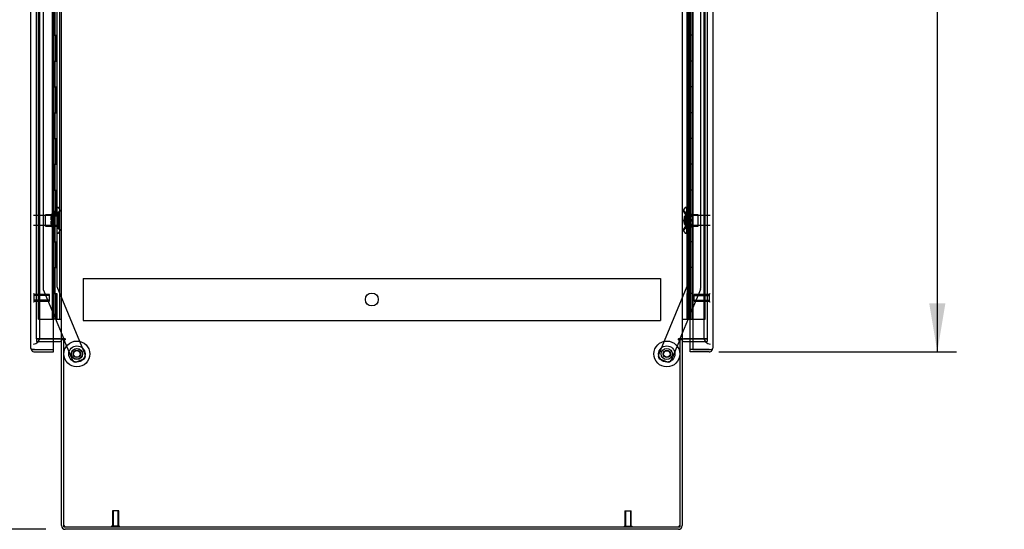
# Model space of a CAD drawing. Header units: inches. Extents: x 1 to 359, y -2 to 239.
# Tile 6 of 22: x 21 to 59, y 83 to 102. Entities that reach past the tile are written whole.
import ezdxf
from ezdxf.enums import TextEntityAlignment as Align
from ezdxf.lldxf.tags import DXFTag

# ---------------------------------------------------------------- set-up
doc = ezdxf.new("R2010")
doc.units = ezdxf.units.IN
doc.header["$MEASUREMENT"] = 0
for name, color, linetype in [('COM53964-2', 7, 'Continuous'), ('COM55523', 7, 'Continuous'), ('COM70220', 7, 'Continuous'), ('COM70839-3', 7, 'Continuous'), ('COM71200-1', 7, 'Continuous'), ('COM71201-3', 7, 'Continuous'), ('COM71202-4', 7, 'Continuous'), ('Default', 7, 'Continuous'), ('NTS18147', 7, 'Continuous'), ('ROL87452', 7, 'Continuous'), ('RVT17786', 7, 'Continuous'), ('STD26122', 7, 'Continuous'), ('STD26258', 7, 'Continuous'), ('WAF25376', 7, 'Continuous'), ('WAM30038', 7, 'Continuous')]:
    doc.layers.add(name, color=color, linetype=linetype)
doc.styles.add('SEACAD_Times_New_Roman', font='times.ttf')
tags = doc.linetypes.add('HIDDEN2', pattern=[0.1875, 0.125, -0.0625]).pattern_tags.tags
tags[6:7] = [DXFTag(74, 4), DXFTag(75, 0), DXFTag(340, '0'), DXFTag(46, 0.0), DXFTag(50, 0.0), DXFTag(44, 0.0), DXFTag(45, 0.0)]
tags[4:5] = [DXFTag(74, 4), DXFTag(75, 0), DXFTag(340, '0'), DXFTag(46, 0.0), DXFTag(50, 0.0), DXFTag(44, 0.0), DXFTag(45, 0.0)]
doc.dimstyles.new('HAMMOND_(STH_-_300x200)', dxfattribs={"dimtxt": 1.5, "dimasz": 1.875, "dimexe": 0.75, "dimexo": 0.75, "dimgap": 0.375, "dimtad": 0, "dimtih": 1, "dimtoh": 1, "dimzin": 0, "dimdsep": 46, "dimtxsty": 'SEACAD_Times_New_Roman', "dimblk1": '_SE_FILLED', "dimblk2": '_SE_FILLED', "dimsah": 1, "dimcen": 0.75, "dimadec": 0, "dimazin": 0, "dimtfac": 0.8, "dimtofl": 0, "dimtmove": 0, "dimatfit": 3, "dimfxl": 1, "dimtolj": 1, "dimtzin": 0, "dimarcsym": 0})

# ---------------------------------------------------------------- blocks, each defined once
blk = doc.blocks.new('SE4')
at = {"layer": 'COM53964-2', "color": 7, "linetype": 'HIDDEN2'}
for p, q in [((23.61, 92.323), (23.61, 92.185)), ((23.61, 92.323), (45.985, 92.323)), ((23.61, 92.185), (23.61, 90.836)), ((45.985, 92.323), (45.985, 92.185)), ((45.985, 92.185), (45.985, 90.836)), ((23.61, 90.836), (23.61, 90.698)), ((23.61, 90.698), (45.985, 90.698)), ((45.985, 90.836), (45.985, 90.698))]:
    blk.add_line(p, q, dxfattribs=at)
blk.add_circle((34.798, 91.511), 0.25, dxfattribs=at)
at = {"layer": 'COM55523', "color": 7, "linetype": 'HIDDEN2'}
for p, q in [((21.875, 90.748), (21.875, 150.748)), ((22.415, 90.748), (22.415, 150.748)), ((22.42, 150.757), (22.42, 90.748)), ((22.52, 90.748), (22.52, 150.757)), ((22.706, 90.748), (22.706, 150.748)), ((47.076, 150.748), (47.076, 90.748)), ((47.176, 90.748), (47.176, 150.748)), ((47.721, 90.748), (47.721, 150.748)), ((22.47, 101.748), (22.47, 102.748)), ((22.511, 101.748), (22.511, 102.748)), ((22.415, 101.748), (22.47, 101.748)), ((22.459, 101.748), (22.587, 101.748)), ((22.459, 100.748), (22.459, 101.748)), ((22.556, 100.748), (22.556, 101.748)), ((22.582, 101.748), (22.582, 100.748)), ((22.587, 100.748), (22.587, 101.748)), ((47.039, 101.748), (47.009, 101.748)), ((47.009, 101.748), (47.009, 100.748)), ((22.415, 100.748), (22.47, 100.748)), ((22.459, 100.748), (22.587, 100.748)), ((22.47, 99.748), (22.47, 100.748)), ((22.511, 99.748), (22.511, 100.748)), ((47.039, 100.748), (47.009, 100.748)), ((22.415, 99.748), (22.47, 99.748)), ((22.459, 99.748), (22.587, 99.748)), ((22.459, 98.748), (22.459, 99.748)), ((22.556, 98.748), (22.556, 99.748)), ((22.582, 99.748), (22.582, 98.748)), ((22.587, 98.748), (22.587, 99.748)), ((47.039, 99.748), (47.009, 99.748)), ((47.009, 99.748), (47.009, 98.748)), ((22.415, 98.748), (22.47, 98.748)), ((22.459, 98.748), (22.587, 98.748)), ((22.47, 97.748), (22.47, 98.748)), ((22.511, 97.748), (22.511, 98.748)), ((47.039, 98.748), (47.009, 98.748)), ((22.415, 97.748), (22.47, 97.748)), ((22.459, 97.748), (22.587, 97.748)), ((22.459, 96.748), (22.459, 97.748)), ((22.556, 96.748), (22.556, 97.748)), ((22.582, 97.748), (22.582, 96.748)), ((22.587, 96.748), (22.587, 97.748)), ((47.039, 97.748), (47.009, 97.748)), ((47.009, 97.748), (47.009, 96.748)), ((22.415, 96.748), (22.47, 96.748)), ((22.459, 96.748), (22.587, 96.748)), ((22.47, 95.748), (22.47, 96.748)), ((22.511, 95.748), (22.511, 96.748)), ((47.039, 96.748), (47.009, 96.748)), ((22.415, 95.748), (22.47, 95.748)), ((22.459, 95.748), (22.587, 95.748)), ((22.459, 94.748), (22.459, 95.748)), ((22.556, 94.748), (22.556, 95.748)), ((22.582, 95.748), (22.582, 94.748)), ((22.587, 94.748), (22.587, 95.748)), ((47.039, 95.748), (47.009, 95.748)), ((47.009, 95.748), (47.009, 94.748)), ((22.415, 94.748), (22.47, 94.748)), ((22.459, 94.748), (22.587, 94.748)), ((22.47, 93.748), (22.47, 94.748)), ((22.511, 93.748), (22.511, 94.748)), ((47.039, 94.748), (47.009, 94.748)), ((22.415, 93.748), (22.47, 93.748)), ((22.459, 93.748), (22.587, 93.748)), ((22.459, 92.748), (22.459, 93.748)), ((22.556, 92.748), (22.556, 93.748)), ((22.582, 93.748), (22.582, 92.748)), ((22.587, 92.748), (22.587, 93.748)), ((47.039, 93.748), (47.009, 93.748)), ((47.009, 93.748), (47.009, 92.748)), ((22.415, 92.748), (22.47, 92.748)), ((22.459, 92.748), (22.587, 92.748)), ((22.47, 91.748), (22.47, 92.748)), ((22.511, 91.748), (22.511, 92.748)), ((47.039, 92.748), (47.009, 92.748)), ((22.415, 91.748), (22.47, 91.748)), ((22.459, 90.748), (22.459, 91.748)), ((22.459, 91.748), (22.587, 91.748)), ((22.556, 90.748), (22.556, 91.748)), ((22.582, 91.748), (22.582, 90.748)), ((22.587, 90.748), (22.587, 91.748)), ((47.039, 91.748), (47.009, 91.748)), ((47.009, 91.748), (47.009, 90.748)), ((21.875, 90.748), (22.39, 90.748)), ((22.39, 90.748), (22.415, 90.748)), ((22.415, 90.748), (22.42, 90.748)), ((22.459, 90.748), (22.42, 90.748)), ((22.582, 90.748), (22.459, 90.748)), ((22.582, 90.748), (22.706, 90.748)), ((22.706, 90.748), (22.768, 90.748)), ((47.245, 90.748), (47.721, 90.748))]:
    blk.add_line(p, q, dxfattribs=at)
at = {"layer": 'COM55523', "color": 7, "linetype": 'Continuous'}
for p, q in [((47.039, 101.748), (47.039, 102.748)), ((47.243, 101.748), (47.243, 102.748)), ((47.243, 101.748), (47.039, 101.748)), ((47.039, 100.748), (47.039, 101.748)), ((47.243, 101.748), (47.039, 101.748)), ((47.243, 100.748), (47.243, 101.748)), ((47.243, 100.748), (47.039, 100.748)), ((47.243, 100.748), (47.039, 100.748)), ((47.039, 99.748), (47.039, 100.748)), ((47.243, 99.748), (47.243, 100.748)), ((47.243, 99.748), (47.039, 99.748)), ((47.039, 98.748), (47.039, 99.748)), ((47.243, 99.748), (47.039, 99.748)), ((47.243, 98.748), (47.243, 99.748)), ((47.243, 98.748), (47.039, 98.748)), ((47.243, 98.748), (47.039, 98.748)), ((47.039, 97.748), (47.039, 98.748)), ((47.243, 97.748), (47.243, 98.748)), ((47.243, 97.748), (47.039, 97.748)), ((47.039, 96.748), (47.039, 97.748)), ((47.243, 97.748), (47.039, 97.748)), ((47.243, 96.748), (47.243, 97.748)), ((47.243, 96.748), (47.039, 96.748)), ((47.243, 96.748), (47.039, 96.748)), ((47.039, 95.748), (47.039, 96.748)), ((47.243, 95.748), (47.243, 96.748)), ((47.243, 95.748), (47.039, 95.748)), ((47.039, 94.748), (47.039, 95.748)), ((47.243, 95.748), (47.039, 95.748)), ((47.243, 94.748), (47.243, 95.748)), ((47.243, 94.748), (47.039, 94.748)), ((47.243, 94.748), (47.039, 94.748)), ((47.039, 93.748), (47.039, 94.748)), ((47.243, 93.748), (47.243, 94.748)), ((47.243, 93.748), (47.039, 93.748)), ((47.039, 92.748), (47.039, 93.748)), ((47.243, 93.748), (47.039, 93.748)), ((47.243, 92.748), (47.243, 93.748)), ((47.243, 92.748), (47.039, 92.748)), ((47.243, 92.748), (47.039, 92.748)), ((47.039, 91.748), (47.039, 92.748)), ((47.243, 91.748), (47.243, 92.748)), ((47.243, 91.748), (47.039, 91.748)), ((47.039, 90.748), (47.039, 91.748)), ((47.243, 91.748), (47.039, 91.748)), ((47.243, 90.748), (47.243, 91.748)), ((46.828, 90.748), (47.039, 90.748)), ((47.039, 90.748), (47.243, 90.748)), ((47.243, 90.748), (47.245, 90.748))]:
    blk.add_line(p, q, dxfattribs=at)
at = {"layer": 'COM70220', "color": 7, "linetype": 'HIDDEN2'}
for p, q in [((21.926, 90.281), (21.926, 151.216)), ((47.67, 151.216), (47.67, 90.281)), ((21.926, 90.031), (21.926, 90.281)), ((47.67, 90.281), (47.67, 90.031))]:
    blk.add_line(p, q, dxfattribs=at)
for centre, start, end in [((21.676, 90.031), 270, 0), ((47.92, 90.031), 180, 270)]:
    blk.add_arc(centre, 0.25, start, end, dxfattribs=at)
at = {"layer": 'COM70839-3', "color": 7, "linetype": 'HIDDEN2'}
for p, q in [((22.596, 119.898), (22.583, 92.02)), ((47, 119.898), (47.013, 92.02)), ((22.064, 118.523), (22.052, 91.94)), ((47.531, 118.523), (47.544, 91.94)), ((22.583, 92.02), (23.682, 89.364)), ((47.013, 92.02), (45.914, 89.364)), ((22.061, 91.892), (22.851, 89.984)), ((47.535, 91.892), (46.745, 89.984)), ((22.863, 89.954), (23.191, 89.161)), ((46.733, 89.954), (46.404, 89.161)), ((23.614, 89.201), (23.355, 89.093)), ((46.241, 89.093), (45.981, 89.201))]:
    blk.add_line(p, q, dxfattribs=at)
at = {"layer": 'COM70839-3', "color": 7, "linetype": 'Continuous'}
for p, q in [((22.851, 89.984), (22.863, 89.954)), ((46.745, 89.984), (46.733, 89.954))]:
    blk.add_line(p, q, dxfattribs=at)
at = {"layer": 'COM70839-3', "color": 7, "linetype": 'HIDDEN2'}
for centre in [(23.363, 89.401), (46.233, 89.401)]:
    blk.add_circle(centre, 0.129, dxfattribs=at)
for centre, start, end in [((22.177, 91.94), 179.9725, 202.4845), ((47.419, 91.94), 337.5155, 0.0275), ((23.567, 89.316), 292.4845, 22.4845), ((46.029, 89.316), 157.5155, 247.5155), ((23.307, 89.209), 202.4845, 292.4845), ((46.289, 89.209), 247.5155, 337.5155)]:
    blk.add_arc(centre, 0.125, start, end, dxfattribs=at)
at = {"layer": 'COM71200-1', "color": 7, "linetype": 'HIDDEN2'}
for p, q in [((21.801, 89.984), (21.801, 151.294)), ((47.795, 151.294), (47.795, 89.984)), ((22.456, 89.984), (21.801, 89.984)), ((47.795, 89.984), (47.245, 89.984))]:
    blk.add_line(p, q, dxfattribs=at)
at = {"layer": 'COM71200-1', "color": 7, "linetype": 'Continuous'}
for p, q in [((22.768, 89.984), (22.768, 151.294)), ((46.828, 151.294), (46.828, 89.984)), ((22.72, 89.984), (22.456, 89.984)), ((22.72, 89.984), (22.768, 89.984)), ((22.911, 89.984), (22.768, 89.984)), ((22.911, 89.954), (22.863, 89.954)), ((22.863, 82.704), (22.863, 89.954)), ((46.828, 89.984), (46.685, 89.984)), ((46.685, 89.954), (46.733, 89.954)), ((46.733, 89.954), (46.733, 82.704)), ((46.828, 89.984), (46.876, 89.984)), ((47.245, 89.984), (46.876, 89.984)), ((22.863, 82.704), (46.733, 82.704))]:
    blk.add_line(p, q, dxfattribs=at)
for centre, start, end in [((22.911, 89.969), 270, 90), ((46.685, 89.969), 90, 270)]:
    blk.add_arc(centre, 0.015, start, end, dxfattribs=at)
at = {"layer": 'COM71201-3', "color": 7, "linetype": 'HIDDEN2'}
for p, q in [((21.801, 89.984), (21.801, 89.889)), ((21.801, 89.984), (22.456, 89.984)), ((21.801, 89.889), (22.456, 89.889)), ((47.245, 89.984), (47.795, 89.984)), ((47.245, 89.889), (47.795, 89.889)), ((47.795, 89.984), (47.795, 89.889))]:
    blk.add_line(p, q, dxfattribs=at)
at = {"layer": 'COM71201-3', "color": 7, "linetype": 'Continuous'}
for p, q in [((22.456, 89.984), (22.72, 89.984)), ((22.456, 89.889), (22.72, 89.889)), ((22.768, 82.752), (22.768, 89.954)), ((22.863, 89.954), (22.768, 89.954)), ((46.828, 89.954), (46.733, 89.954)), ((46.828, 89.954), (46.828, 82.752)), ((46.876, 89.984), (47.245, 89.984)), ((46.876, 89.889), (47.245, 89.889)), ((46.685, 82.609), (22.911, 82.609))]:
    blk.add_line(p, q, dxfattribs=at)
for centre, radius, start, end in [((22.72, 89.841), 0.143, 52.2051, 90), ((22.72, 89.841), 0.048, 0, 90), ((46.876, 89.841), 0.143, 90, 127.7949), ((46.876, 89.841), 0.048, 90, 180), ((22.911, 82.752), 0.143, 180, 270), ((46.685, 82.752), 0.143, 270, 0)]:
    blk.add_arc(centre, radius, start, end, dxfattribs=at)
at = {"layer": 'COM71201-3', "color": 7, "linetype": 'HIDDEN2'}
for centre, start, end in [((22.911, 82.752), 180, 270), ((46.685, 82.752), 270, 0)]:
    blk.add_arc(centre, 0.048, start, end, dxfattribs=at)
at = {"layer": 'COM71202-4', "color": 7, "linetype": 'Continuous'}
for p, q in [((21.581, 89.625), (21.581, 151.871)), ((22.456, 89.578), (22.456, 151.919)), ((47.245, 151.919), (47.245, 89.578)), ((48.015, 151.871), (48.015, 89.625)), ((47.14, 89.578), (47.14, 89.889)), ((21.581, 89.625), (21.581, 89.625)), ((21.581, 89.625), (21.581, 89.625)), ((21.724, 89.578), (21.61, 89.578)), ((21.661, 89.577), (21.61, 89.538)), ((21.661, 89.577), (21.724, 89.577)), ((21.724, 89.578), (22.456, 89.578)), ((21.724, 89.577), (21.724, 89.577)), ((21.724, 89.577), (22.456, 89.577)), ((21.724, 89.482), (22.456, 89.482)), ((22.456, 89.482), (22.456, 89.577)), ((47.245, 89.578), (47.14, 89.578)), ((47.14, 89.482), (47.14, 89.577)), ((47.872, 89.577), (47.14, 89.577)), ((47.872, 89.482), (47.14, 89.482)), ((47.245, 89.578), (47.872, 89.578)), ((47.872, 89.578), (47.985, 89.578)), ((47.872, 89.577), (47.872, 89.577)), ((47.872, 89.577), (47.934, 89.577)), ((47.934, 89.577), (47.985, 89.538)), ((48.015, 89.625), (48.015, 89.625)), ((48.015, 89.625), (48.015, 89.625)), ((48.015, 89.625), (48.015, 89.625))]:
    blk.add_line(p, q, dxfattribs=at)
at = {"layer": 'COM71202-4', "color": 7, "linetype": 'HIDDEN2'}
blk.add_line((47.14, 89.889), (47.14, 151.389), dxfattribs=at)
at = {"layer": 'COM71202-4', "color": 7, "linetype": 'Continuous'}
for centre, start, end in [((21.724, 89.625), 180, 180.0762), ((21.724, 89.625), 180.1561, 217.5036), ((21.724, 89.625), 217.5036, 270), ((47.872, 89.625), 270, 322.4964), ((47.872, 89.625), 322.4964, 359.8439), ((47.872, 89.625), 359.9238, 0)]:
    blk.add_arc(centre, 0.143, start, end, dxfattribs=at)
for points in [[(21.61, 89.578), (21.601, 89.586), (21.593, 89.593), (21.586, 89.605), (21.584, 89.609), (21.581, 89.617), (21.581, 89.621), (21.581, 89.625)], [(47.985, 89.578), (47.995, 89.586), (48.002, 89.593), (48.01, 89.605), (48.012, 89.609), (48.014, 89.617), (48.015, 89.621), (48.015, 89.625)]]:
    blk.add_open_spline(points, degree=3, knots=[0, 0, 0, 0, 0.5, 0.5, 0.75, 0.75, 1, 1, 1, 1], dxfattribs=at)
at = {"layer": 'NTS18147', "color": 7, "linetype": 'HIDDEN2'}
for p, q in [((22.584, 95.073), (22.584, 95.077)), ((22.647, 95.077), (22.584, 95.077)), ((22.584, 95.073), (22.584, 94.884)), ((22.584, 95.073), (22.647, 95.073)), ((22.647, 95.073), (22.647, 95.077)), ((46.949, 95.073), (46.949, 95.077)), ((47.012, 95.077), (46.949, 95.077)), ((46.949, 95.073), (47.012, 95.073)), ((47.012, 95.073), (47.012, 95.077)), ((47.012, 94.884), (47.012, 95.073)), ((22.146, 94.357), (22.146, 94.797)), ((22.584, 94.797), (22.146, 94.797)), ((22.584, 94.884), (22.584, 94.766)), ((22.647, 94.884), (22.584, 94.884)), ((22.584, 94.766), (22.584, 94.389)), ((22.584, 94.766), (22.647, 94.766)), ((22.647, 94.766), (22.647, 94.884)), ((22.709, 94.924), (22.709, 94.978)), ((46.887, 94.978), (46.887, 94.924)), ((46.949, 94.884), (46.949, 94.766)), ((47.012, 94.884), (46.949, 94.884)), ((46.949, 94.766), (47.012, 94.766)), ((47.012, 94.766), (47.012, 94.884)), ((47.449, 94.797), (47.012, 94.797)), ((47.012, 94.389), (47.012, 94.766)), ((47.449, 94.357), (47.449, 94.797)), ((22.146, 94.357), (22.584, 94.357)), ((22.584, 94.389), (22.584, 94.271)), ((22.647, 94.389), (22.584, 94.389)), ((22.647, 94.271), (22.647, 94.389)), ((46.949, 94.389), (46.949, 94.271)), ((47.012, 94.389), (46.949, 94.389)), ((47.012, 94.271), (47.012, 94.389)), ((47.012, 94.357), (47.449, 94.357)), ((22.584, 94.271), (22.584, 94.082)), ((22.584, 94.271), (22.647, 94.271)), ((22.584, 94.082), (22.584, 94.077)), ((22.647, 94.082), (22.584, 94.082)), ((22.584, 94.077), (22.647, 94.077)), ((22.647, 94.082), (22.647, 94.077)), ((22.709, 94.176), (22.709, 94.231)), ((46.887, 94.231), (46.887, 94.176)), ((46.949, 94.271), (47.012, 94.271)), ((46.949, 94.082), (46.949, 94.077)), ((47.012, 94.082), (46.949, 94.082)), ((46.949, 94.077), (47.012, 94.077)), ((47.012, 94.082), (47.012, 94.271)), ((47.012, 94.082), (47.012, 94.077))]:
    blk.add_line(p, q, dxfattribs=at)
for centre, start, end in [((22.39, 94.577), 323.6338, 36.3662), ((47.205, 94.577), 143.6338, 216.3662)]:
    blk.add_arc(centre, 0.318, start, end, dxfattribs=at)
for centre, major_axis, start_param, end_param in [((22.39, 94.978), (-0.318, 0), 2.506883, 3.776302), ((47.205, 94.978), (0.318, 0), 2.506883, 3.776302), ((22.39, 94.924), (-0.318, 0), 2.506883, 3.141593), ((47.205, 94.924), (0.318, 0), 3.141593, 3.776302), ((22.39, 94.231), (-0.318, 0), 3.141593, 3.776302), ((47.205, 94.231), (0.318, 0), 2.506883, 3.141593), ((22.39, 94.176), (-0.318, 0), 2.506883, 3.776302), ((47.205, 94.176), (0.318, 0), 2.506883, 3.776302)]:
    blk.add_ellipse(centre, major_axis=major_axis, ratio=0.5, start_param=start_param, end_param=end_param, dxfattribs=at)
at = {"layer": 'ROL87452', "color": 7, "linetype": 'HIDDEN2'}
for centre, radius in [((23.363, 89.401), 0.5), ((46.233, 89.401), 0.5), ((23.363, 89.401), 0.206)]:
    blk.add_circle(centre, radius, dxfattribs=at)
at = {"layer": 'RVT17786', "color": 7, "linetype": 'HIDDEN2'}
for centre, radius in [((23.363, 89.401), 0.217), ((46.233, 89.401), 0.217), ((46.233, 89.401), 0.125)]:
    blk.add_circle(centre, radius, dxfattribs=at)
at = {"layer": 'STD26122', "color": 7, "linetype": 'HIDDEN2'}
for p, q in [((22.641, 94.762), (21.676, 94.762)), ((22.641, 94.762), (22.641, 94.392)), ((22.676, 94.727), (22.641, 94.762)), ((22.676, 94.427), (22.676, 94.727)), ((46.955, 94.762), (46.92, 94.727)), ((46.92, 94.427), (46.92, 94.727)), ((46.955, 94.762), (46.955, 94.392)), ((47.92, 94.762), (46.955, 94.762)), ((21.676, 94.392), (22.641, 94.392)), ((22.641, 94.392), (22.676, 94.427)), ((46.92, 94.427), (46.955, 94.392)), ((46.955, 94.392), (47.92, 94.392))]:
    blk.add_line(p, q, dxfattribs=at)
at = {"layer": 'STD26258', "color": 7, "linetype": 'HIDDEN2'}
for p, q in [((21.707, 91.734), (21.676, 91.734)), ((21.707, 91.421), (21.707, 91.734)), ((22.301, 91.702), (21.707, 91.702)), ((22.301, 91.672), (21.707, 91.672)), ((22.301, 91.452), (22.301, 91.702)), ((47.295, 91.452), (47.295, 91.702)), ((47.889, 91.702), (47.295, 91.702)), ((47.295, 91.672), (47.889, 91.672)), ((47.889, 91.421), (47.889, 91.734)), ((47.92, 91.734), (47.889, 91.734)), ((21.676, 91.421), (21.707, 91.421)), ((22.301, 91.483), (21.707, 91.483)), ((21.707, 91.452), (22.301, 91.452)), ((47.295, 91.483), (47.889, 91.483)), ((47.295, 91.452), (47.889, 91.452)), ((47.889, 91.421), (47.92, 91.421)), ((24.988, 83.329), (24.738, 83.329)), ((24.738, 83.329), (24.738, 82.736)), ((24.768, 83.329), (24.768, 82.736)), ((24.957, 83.329), (24.957, 82.736)), ((24.988, 82.736), (24.988, 83.329)), ((44.608, 83.329), (44.858, 83.329)), ((44.608, 83.329), (44.608, 82.736)), ((44.638, 83.329), (44.638, 82.736)), ((44.827, 83.329), (44.827, 82.736)), ((44.858, 82.736), (44.858, 83.329)), ((25.019, 82.736), (24.707, 82.736)), ((24.707, 82.736), (24.707, 82.704)), ((25.019, 82.704), (25.019, 82.736)), ((44.577, 82.736), (44.889, 82.736)), ((44.577, 82.736), (44.577, 82.704)), ((44.889, 82.704), (44.889, 82.736))]:
    blk.add_line(p, q, dxfattribs=at)
at = {"layer": 'WAF25376', "color": 7, "linetype": 'HIDDEN2'}
for centre, radius in [((23.363, 89.401), 0.315), ((46.233, 89.401), 0.315), ((23.363, 89.401), 0.14), ((46.233, 89.401), 0.14)]:
    blk.add_circle(centre, radius, dxfattribs=at)
at = {"layer": 'WAM30038', "color": 7, "linetype": 'HIDDEN2'}
for p, q in [((22.371, 94.751), (22.371, 94.806)), ((22.416, 94.78), (22.371, 94.751)), ((22.371, 94.727), (22.416, 94.755)), ((22.371, 94.751), (22.387, 94.739)), ((22.371, 94.595), (22.371, 94.727)), ((22.387, 94.739), (22.426, 94.763)), ((22.435, 94.952), (22.435, 94.202)), ((22.459, 94.952), (22.435, 94.952)), ((22.459, 94.952), (22.459, 94.202)), ((47.137, 94.952), (47.137, 94.202)), ((47.161, 94.952), (47.137, 94.952)), ((47.161, 94.952), (47.161, 94.202)), ((47.176, 94.759), (47.209, 94.739)), ((47.225, 94.751), (47.18, 94.78)), ((47.18, 94.755), (47.225, 94.727)), ((47.209, 94.739), (47.225, 94.751)), ((47.225, 94.806), (47.225, 94.751)), ((47.225, 94.727), (47.225, 94.595)), ((22.416, 94.595), (22.371, 94.595)), ((22.371, 94.428), (22.371, 94.56)), ((22.371, 94.56), (22.416, 94.56)), ((22.416, 94.4), (22.371, 94.428)), ((22.387, 94.416), (22.371, 94.404)), ((22.371, 94.349), (22.371, 94.404)), ((22.371, 94.404), (22.416, 94.375)), ((22.425, 94.392), (22.387, 94.416)), ((47.225, 94.595), (47.18, 94.595)), ((47.18, 94.56), (47.225, 94.56)), ((47.225, 94.428), (47.18, 94.4)), ((47.18, 94.375), (47.225, 94.404)), ((47.209, 94.416), (47.181, 94.399)), ((47.225, 94.404), (47.209, 94.416)), ((47.225, 94.56), (47.225, 94.428)), ((47.225, 94.404), (47.225, 94.349)), ((22.435, 94.202), (22.459, 94.202)), ((47.137, 94.202), (47.161, 94.202))]:
    blk.add_line(p, q, dxfattribs=at)
for centre, radius, start, end in [((21.85, 95.48), 0.85, 311.7058, 313.4493), ((47.748, 95.483), 0.854, 226.5547, 228.2901), ((22.417, 94.577), 0.0181, 1.7718, 93.073), ((22.417, 94.578), 0.0182, 267.1609, 357.9942), ((21.848, 93.672), 0.854, 46.5547, 48.2901), ((47.179, 94.577), 0.0182, 87.1609, 177.9942), ((47.179, 94.578), 0.0181, 181.7718, 273.073), ((47.745, 93.675), 0.85, 131.7058, 133.4493)]:
    blk.add_arc(centre, radius, start, end, dxfattribs=at)
for points, knots in [([(22.371, 94.806), (22.384, 94.817), (22.397, 94.829), (22.409, 94.84), (22.412, 94.842), (22.414, 94.844), (22.416, 94.846)], [0, 0, 0, 0, 0.858552, 0.858552, 0.858552, 1, 1, 1, 1]), ([(22.429, 94.785), (22.429, 94.785), (22.428, 94.785), (22.424, 94.784), (22.42, 94.782), (22.416, 94.78)], [0.4389304, 0.4389304, 0.4389304, 0.4389304, 0.5, 0.5, 1, 1, 1, 1]), ([(22.416, 94.755), (22.418, 94.756), (22.42, 94.758), (22.424, 94.761), (22.426, 94.763), (22.43, 94.768), (22.432, 94.77), (22.434, 94.775), (22.435, 94.778), (22.435, 94.78)], [0, 0, 0, 0, 0.25, 0.25, 0.5, 0.5, 0.75, 0.75, 1, 1, 1, 1]), ([(47.161, 94.78), (47.161, 94.778), (47.162, 94.775), (47.164, 94.77), (47.166, 94.768), (47.171, 94.761), (47.176, 94.758), (47.18, 94.755)], [0, 0, 0, 0, 0.25, 0.25, 0.5, 0.5, 1, 1, 1, 1]), ([(47.18, 94.78), (47.178, 94.781), (47.176, 94.782), (47.171, 94.784), (47.169, 94.784), (47.167, 94.785), (47.167, 94.785), (47.166, 94.785)], [0, 0, 0, 0, 0.25, 0.25, 0.5, 0.5, 0.5626015, 0.5626015, 0.5626015, 0.5626015]), ([(47.18, 94.846), (47.182, 94.844), (47.184, 94.842), (47.186, 94.84), (47.199, 94.829), (47.212, 94.817), (47.225, 94.806)], [0, 0, 0, 0, 0.141448, 0.141448, 0.141448, 1, 1, 1, 1]), ([(22.416, 94.309), (22.414, 94.311), (22.412, 94.313), (22.409, 94.315), (22.397, 94.326), (22.384, 94.338), (22.371, 94.349)], [0, 0, 0, 0, 0.141448, 0.141448, 0.141448, 1, 1, 1, 1]), ([(22.435, 94.375), (22.435, 94.377), (22.434, 94.38), (22.432, 94.385), (22.43, 94.387), (22.424, 94.394), (22.42, 94.397), (22.416, 94.4)], [0, 0, 0, 0, 0.25, 0.25, 0.5, 0.5, 1, 1, 1, 1]), ([(22.416, 94.375), (22.418, 94.374), (22.42, 94.373), (22.424, 94.371), (22.426, 94.371), (22.428, 94.37), (22.429, 94.37), (22.429, 94.37)], [0, 0, 0, 0, 0.25, 0.25, 0.5, 0.5, 0.5626015, 0.5626015, 0.5626015, 0.5626015]), ([(47.18, 94.4), (47.178, 94.399), (47.176, 94.397), (47.171, 94.394), (47.169, 94.392), (47.166, 94.387), (47.164, 94.385), (47.162, 94.38), (47.161, 94.377), (47.161, 94.375)], [0, 0, 0, 0, 0.25, 0.25, 0.5, 0.5, 0.75, 0.75, 1, 1, 1, 1]), ([(47.166, 94.37), (47.167, 94.37), (47.167, 94.37), (47.171, 94.371), (47.176, 94.373), (47.18, 94.375)], [0.4389304, 0.4389304, 0.4389304, 0.4389304, 0.5, 0.5, 1, 1, 1, 1]), ([(47.225, 94.349), (47.212, 94.338), (47.199, 94.326), (47.186, 94.315), (47.184, 94.313), (47.182, 94.311), (47.18, 94.309)], [0, 0, 0, 0, 0.858552, 0.858552, 0.858552, 1, 1, 1, 1])]:
    blk.add_open_spline(points, degree=3, knots=knots, dxfattribs=at)
blk = doc.blocks.new('DMBLK4622')
at = {"layer": 'Default', "linetype": 'Continuous'}
for points in [[(57.032, 150.139), (56.72, 152.014), (56.407, 150.139)], [(57.032, 91.357), (56.407, 91.357), (56.72, 89.482)]]:
    blk.add_hatch(color=7, dxfattribs=at).paths.add_polyline_path(points)
at = {"layer": 'Default', "color": 7, "linetype": 'Continuous'}
for p, q in [((48.622, 152.014), (57.47, 152.014)), ((56.72, 152.014), (56.72, 122.023)), ((56.72, 117.748), (56.72, 89.482)), ((48.256, 89.482), (57.47, 89.482))]:
    blk.add_line(p, q, dxfattribs=at)
at = {"layer": 'Default', "color": 7, "linetype": 'Continuous', "style": 'SEACAD_Times_New_Roman'}
for s, p in [('62.53', (54.16, 121.498)), ('DOOR', (53.574, 119.248))]:
    blk.add_text(s, height=1.5, dxfattribs=at).set_placement(p, align=Align.TOP_LEFT)
blk = doc.blocks.new('_SE_FILLED')
at = {"color": 0}
blk.add_line((0, 0), (-1, 0), dxfattribs=at)
blk.add_solid([(0, 0), (-1, -0.1665), (-1, 0.1665), (0, 0)], dxfattribs=at)
blk = doc.blocks.new('DMBLK4627')
at = {"layer": 'Default', "linetype": 'Continuous'}
for points in [[(13.54, 152.794), (14.165, 152.794), (13.853, 154.669)], [(13.54, 84.484), (13.853, 82.609), (14.165, 84.484)]]:
    blk.add_hatch(color=7, dxfattribs=at).paths.add_polyline_path(points)
at = {"layer": 'Default', "color": 7, "linetype": 'Continuous'}
for p, q in [((22.161, 154.669), (13.103, 154.669)), ((13.853, 154.669), (13.853, 119.914)), ((13.853, 117.889), (13.853, 82.609)), ((22.161, 82.609), (13.103, 82.609))]:
    blk.add_line(p, q, dxfattribs=at)
at = {"layer": 'Default', "color": 7, "linetype": 'Continuous', "style": 'SEACAD_Times_New_Roman'}
blk.add_text('72.06', height=1.5, dxfattribs=at).set_placement((11.293, 119.389), align=Align.TOP_LEFT)

msp = doc.modelspace()

# ---------------------------------------------------------------- block references
at = {"layer": 'Default'}
msp.add_blockref('SE4', (0, 0), dxfattribs=at)

# ---------------------------------------------------------------- dimensions: what is measured, and where the dimension line sits
at = {"layer": 'Default', "color": 7, "linetype": 'Continuous'}
for base, p1, p2, angle, text, picture, middle, dimtype in [((13.853, 154.669), (22.911, 154.669), (22.911, 82.609), 270, '\\A1;<>', 'DMBLK4627', (13.853, 118.639), 161), ((56.72, 89.482), (47.872, 152.014), (47.506, 89.482), 90, '\\A1;<>\\PDOOR', 'DMBLK4622', (56.72, 120.748), 160)]:
    dim = msp.add_linear_dim(base=base, p1=p1, p2=p2, angle=angle, text=text, dimstyle='HAMMOND_(STH_-_300x200)', dxfattribs=at)
    dim.commit()
    dim.dimension.update_dxf_attribs({"geometry": picture, "text_midpoint": middle, "dimtype": dimtype})

doc.saveas('drawing.dxf')
